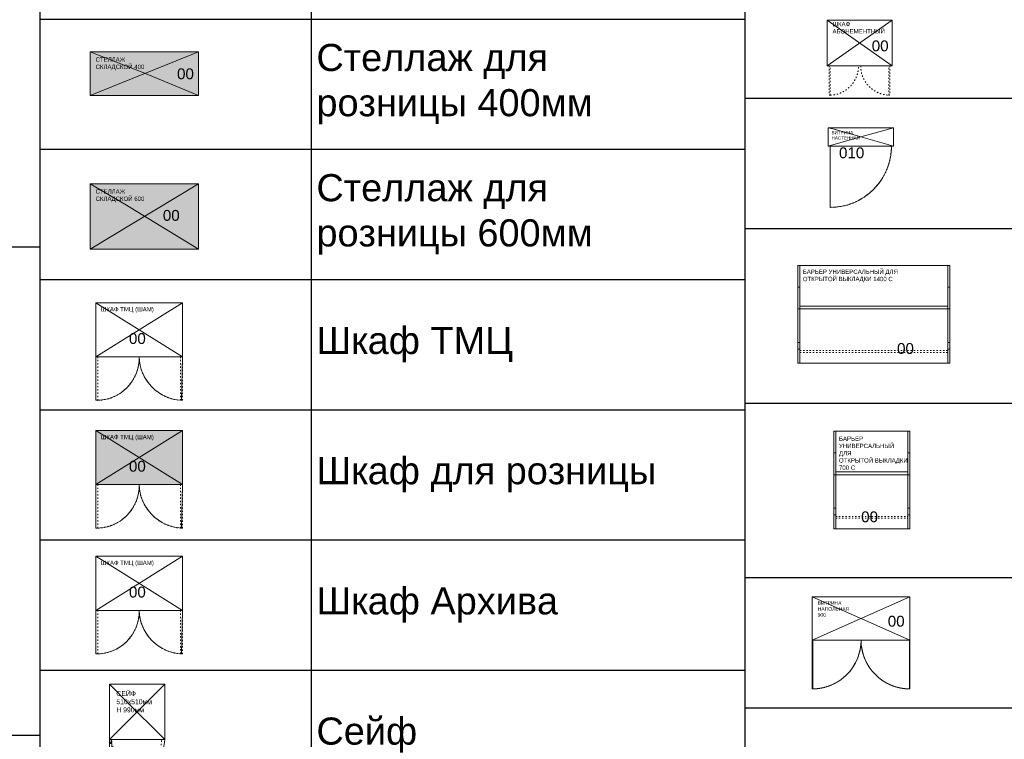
# Model space of a CAD drawing. Header units: millimetres. Extents: x -692150 to 2662533, y -92609 to 65084.
# Tile 73 of 256: x -66190 to -57112, y -36963 to -30331. Entities that reach past the tile are written whole.
import ezdxf
from ezdxf import colors
from ezdxf.entities.mleader import LeaderData, LeaderLine
from ezdxf.math import Vec2, Vec3

# ---------------------------------------------------------------- set-up
doc = ezdxf.new("R2010")
doc.units = ezdxf.units.MM
for name, pattern in [('ACAD_ISO03W100', [30, 12, -18]), ('HIDDEN', [0.375, 0.25, -0.125]), ('HIDDENX2', [19.05, 12.7, -6.35])]:
    doc.linetypes.add(name, pattern=pattern)
doc.layers.add('09_АР_Мебель', color=7, linetype='Continuous', lineweight=9, true_color=0x000000)
doc.layers.add('1. ПОДЛОЖКА', color=7, linetype='Continuous', lineweight=0, true_color=0x9b9292)
doc.layers.add('11_АР_Номер мебели', color=1, linetype='Continuous', lineweight=13, plot=False)
doc.styles.add('_ТЕКСТОВЫЙ', font='arial.ttf', dxfattribs={"width": 0.8})
doc.styles.add('HVAC_AEP', font='arial.ttf')
doc.styles.get("Standard").update_dxf_attribs({"font": 'arial.ttf'})

# ---------------------------------------------------------------- blocks, each defined once
blk = doc.blocks.new('*T215')
at = {"color": 0, "linetype": 'ByBlock', "lineweight": -2, "transparency": 16777216}
for p, q in [((0, 0), (8500, 0)), ((0, 0), (0, -27939.3)), ((8500, 0), (8500, -27939.3)), ((0, -469.7), (8500, -469.7)), ((4500, -469.7), (4500, -27939.3)), ((0, -4969.7), (8500, -4969.7)), ((0, -9469.7), (8500, -9469.7)), ((0, -13269.7), (8500, -13269.7)), ((0, -16669.7), (8500, -16669.7)), ((0, -20469.7), (8500, -20469.7)), ((0, -24269.7), (8500, -24269.7)), ((0, -26370.4), (8500, -26370.4)), ((0, -27939.3), (8500, -27939.3))]:
    blk.add_line(p, q, dxfattribs=at)
at = {"color": 0, "lineweight": 15, "transparency": 16777216, "style": 'HVAC_AEP'}
for s, insert, char_height, width, attachment_point in [('{\\H0.83333x;\\C256;Готовые блоки (Барьеры, АРМ, Почтальоны)}', (4250, -234.8), 300, 8497, 5), ('{\\fCalibri|b0|i0|c204|p34;\\C256;Группа блоков 1200\\P\\PПо невозможности разместить стандартный барьер для приёма посылок, применить откидную столешницу для МГН}', (4550, -2719.7), 250, 3900, 4), ('{\\fCalibri|b0|i0|c204|p34;\\C256;Группа блоков 1400\\P\\PПо невозможности разместить стандартный барьер для приёма посылок, применить откидную столешницу для МГН}', (4550, -7219.7), 250, 3900, 4), ('{\\fCalibri|b0|i0|c204|p34;\\C256;Группа блоков \\P\\PПочта банк 1400}', (4550, -11369.7), 250, 3900, 4), ('{\\fCalibri|b0|i0|c204|p34;\\C256;Группа блоков \\P\\PПочта банк 1200}', (4550, -14969.7), 250, 3900, 4), ('{\\C256;ГРУППА МЕБЕЛИ ЦСУ (ЦЕНТР СОЦИАЛЬНЫХ УСЛУГ)\\P\\PЕсли не помещается в кабинете можно установить в клиентском зале }', (4550, -18569.7), 250, 3900, 4), ('{\\C256;ГРУППА МЕБЕЛИ ЦСУ (ЦЕНТР СОЦИАЛЬНЫХ УСЛУГ)\\P\\P\\fCalibri|b0|i0|c204|p34;Если нет места на стол 1400 ставим выноску на стол МГН 1200}', (4550, -22369.7), 250, 3900, 4)]:
    blk.add_mtext(s, dxfattribs=dict(at, insert=insert, char_height=char_height, width=width, attachment_point=attachment_point))
blk = doc.blocks.new('*T216')
at = {"color": 0, "linetype": 'ByBlock', "lineweight": -2, "transparency": 16777216}
for p, q in [((0, 0), (6500, 0)), ((0, 0), (0, -13669.7)), ((6500, 0), (6500, -13669.7)), ((0, -469.7), (6500, -469.7)), ((2500, -469.7), (2500, -13669.7)), ((0, -1669.7), (6500, -1669.7)), ((0, -2869.7), (6500, -2869.7)), ((0, -4069.7), (6500, -4069.7)), ((0, -5269.7), (6500, -5269.7)), ((0, -6469.7), (6500, -6469.7)), ((0, -7669.7), (6500, -7669.7)), ((0, -8869.7), (6500, -8869.7)), ((0, -10069.7), (6500, -10069.7)), ((0, -11269.7), (6500, -11269.7)), ((0, -12469.7), (6500, -12469.7)), ((0, -13669.7), (6500, -13669.7))]:
    blk.add_line(p, q, dxfattribs=at)
at = {"color": 0, "lineweight": 15, "transparency": 16777216, "style": 'HVAC_AEP'}
for s, insert, char_height, width, attachment_point in [('Хранение (стеллажи, шкафы)', (3250, -234.8), 300, 6497, 5), ('Стеллаж 400мм', (2550, -1069.7), 250, 3900, 4), ('Стеллаж 600мм', (2550, -2269.7), 250, 3900, 4), ('Стеллаж для^Jрозницы 400мм', (2550, -3469.7), 250, 3900, 4), ('Стеллаж для^Jрозницы 600мм', (2550, -4669.7), 250, 3900, 4), ('Шкаф ТМЦ', (2550, -5869.7), 250, 3900, 4), ('Шкаф для розницы', (2550, -7069.7), 250, 3900, 4), ('Шкаф Архива', (2550, -8269.7), 250, 3900, 4), ('Сейф', (2550, -9469.7), 250, 3900, 4), ('Шкаф уборочного^Jинвентаря', (2550, -10669.7), 250, 3900, 4), ('Шкаф для одежды', (2550, -11869.7), 250, 3900, 4), ('Шкаф для личных^Jвещей', (2550, -13069.7), 250, 3900, 4)]:
    blk.add_mtext(s, dxfattribs=dict(at, insert=insert, char_height=char_height, width=width, attachment_point=attachment_point))
blk = doc.blocks.new('Шкаф')
at = {"layer": '09_АР_Мебель'}
for p, q in [((0, 0), (800, 0)), ((800, -500), (0, 0)), ((0, 0), (0, -500)), ((0, -500), (800, 0)), ((800, 0), (800, -500)), ((0, -500), (800, -500))]:
    blk.add_line(p, q, dxfattribs=at)
at = {"layer": '09_АР_Мебель', "linetype": 'ACAD_ISO03W100'}
for p, q in [((0, -500), (0, -900)), ((20, -900), (20, -500)), ((780, -900), (780, -500)), ((800, -500), (800, -900)), ((0, -900), (20, -900)), ((800, -900), (780, -900))]:
    blk.add_line(p, q, dxfattribs=at)
for centre, radius, start, end in [((9, -509.1), 391.1, 271.60811, 1.32949), ((813.7, -487.4), 413.9, 181.7379, 265.3245)]:
    blk.add_arc(centre, radius, start, end, dxfattribs=at)
at = {"layer": '1. ПОДЛОЖКА'}
blk.add_lwpolyline([(800, 0), (0, 0), (0, -500), (800, -500)], close=True, dxfattribs=at)
blk.add_lwpolyline([(0, -500), (0, -900, 0.427922), (400, -500, 0.389964), (790, -900), (800, -500)], format="xyb", dxfattribs=at)
at = {"flags": 1}
for tag, p in [('КОД_ОБОРУДОВАНИЯ', (534.3, 85)), ('ДОП_ИНФОРМАЦИЯ', (534.3, 32.9)), ('ДОГОВОР', (835.3, 0))]:
    blk.add_attdef(tag, p, '', height=25, dxfattribs=at)
at = {"layer": '09_АР_Мебель', "insert": (46.9, -40.8), "char_height": 40, "attachment_point": 1}
blk.add_mtext_dynamic_manual_height_columns('{\\C7;ШКАФ ТМЦ (ШАМ)}', width=500, gutter_width=12.5, heights=[0], dxfattribs=at)
at = {"layer": '11_АР_Номер мебели', "flags": 4}
blk.add_attdef('Номер', (306.2, -380.4), '', height=100, dxfattribs=at)
blk = doc.blocks.new('Сейф')
at = {"layer": '09_АР_Мебель'}
for p, q in [((510, 0), (0, 0)), ((0, 0), (0, -510)), ((510, 0), (0, -510)), ((0, 0), (38.6, -38.6)), ((510, -510), (510, 0)), ((38.6, -38.6), (146.7, -146.7)), ((146.7, -146.7), (510, -510)), ((0, -510), (510, -510)), ((3.9, -529.3), (3.9, -510)), ((3.9, -538), (3.9, -548.6)), ((19.3, -529.3), (19.3, -510)), ((19.3, -538), (19.3, -548.6)), ((23.2, -548.6), (0, -548.6)), ((0, -548.6), (0, -996.8)), ((23.2, -996.8), (23.2, -548.6)), ((54.1, -587.3), (23.2, -571.8)), ((54.1, -587.3), (54.1, -958.2)), ((-7.7, -761.1), (-15.5, -763.1)), ((-15.5, -763.1), (-15.5, -782.4)), ((-7.7, -764), (-15.5, -765.5)), ((-7.7, -766.9), (-15.5, -767.9)), ((-7.7, -769.8), (-15.5, -770.3)), ((-7.7, -772.7), (-15.5, -772.7)), ((-7.7, -775.6), (-15.5, -775.1)), ((-7.7, -778.5), (-15.5, -777.6)), ((-7.7, -781.4), (-15.5, -780)), ((-7.7, -784.3), (-15.5, -782.4)), ((-7.7, -792), (-7.7, -753.4)), ((-7.7, -753.4), (0, -753.4)), ((0, -792), (-7.7, -792)), ((0, -753.4), (0, -792)), ((-30.9, -942.7), (-30.9, -873.2)), ((-23.2, -919.5), (-23.2, -873.2)), ((0, -950.5), (-23.2, -950.5)), ((0, -927.3), (-15.5, -927.3)), ((0, -950.5), (0, -927.3)), ((0, -996.8), (23.2, -996.8)), ((54.1, -958.2), (23.2, -973.6))]:
    blk.add_line(p, q, dxfattribs=at)
for centre, radius, start, end in [((11.6, -529.3), 11.6, 131.81031, 48.18969), ((11.6, -529.3), 7.73, 180, 0), ((11.6, -529.3), 7.73, 180, 0), ((-27, -873.2), 3.86, 0, 180), ((-23.2, -942.7), 7.73, 180, 270), ((-15.5, -919.5), 7.73, 180, 270)]:
    blk.add_arc(centre, radius, start, end, dxfattribs=at)
at = {"layer": '09_АР_Мебель', "linetype": 'ACAD_ISO03W100'}
blk.add_arc((11.6, -529.3), 467.6, 271.42027, 2.36754, dxfattribs=at)
at = {"layer": '1. ПОДЛОЖКА'}
blk.add_lwpolyline([(0, 0), (510, 0), (510, -510), (0, -510)], close=True, dxfattribs=at)
blk.add_lwpolyline([(0, -510), (0, -996.8)], dxfattribs=at)
blk.add_lwpolyline([(0, -996.8, 0.387431), (510, -510)], format="xyb", dxfattribs=at)
at = {"layer": '09_АР_Мебель', "insert": (64.4, -64.4), "char_height": 45.076, "attachment_point": 1}
blk.add_mtext_dynamic_manual_height_columns('{\\C7;СЕЙФ 510х510мм\\PH 990мм}', width=258, gutter_width=12.5, heights=[0], dxfattribs=at)
blk = doc.blocks.new('Стеллаж складской 400')
at = {"layer": '09_АР_Мебель'}
for p, q in [((0, 0), (1000, 0)), ((1000, 0), (0, -400)), ((0, 0), (0, -400)), ((77, -30), (0, 0)), ((1000, 0), (1000, -400)), ((77, -30), (479.8, -186.9)), ((1000, -400), (479.8, -186.9)), ((0, -400), (1000, -400))]:
    blk.add_line(p, q, dxfattribs=at)
at = {"flags": 1}
for tag, p in [('КОД_ОБОРУДОВАНИЯ', (618.2, 86.8)), ('ДОП_ИНФОРМАЦИЯ', (618.2, 34.7)), ('ДОГОВОР', (1050, 0))]:
    blk.add_attdef(tag, p, '', height=25, dxfattribs=at)
at = {"layer": '09_АР_Мебель', "insert": (50, -50), "char_height": 40, "attachment_point": 1}
blk.add_mtext_dynamic_manual_height_columns('{\\C7;СТЕЛЛАЖ СКЛАДСКОЙ 400}', width=500, gutter_width=12.5, heights=[0], dxfattribs=at)
at = {"layer": '11_АР_Номер мебели', "flags": 4}
blk.add_attdef('Номер', (801.1, -250.9), '', height=100, dxfattribs=at)
blk = doc.blocks.new('*U273')
at = {"layer": '1. ПОДЛОЖКА'}
blk.add_lwpolyline([(0, 0), (1000, 0), (1000, -400), (0, -400)], close=True, dxfattribs=at)
ref = blk.add_blockref('Стеллаж складской 400', (0, 0))
ref.add_attrib('Номер', '00', (801.1, -250.9), dxfattribs={"layer": '11_АР_Номер мебели', "height": 100})
blk = doc.blocks.new('Стеллаж складской 600')
at = {"layer": '09_АР_Мебель'}
for p, q in [((1000, 0), (0, -600)), ((0, -600), (0, 0)), ((0, 0), (1000, 0)), ((51.3, -30), (0, 0)), ((1000, -600), (1000, 0)), ((51.3, -30), (319.9, -186.9)), ((1000, -600), (319.9, -186.9)), ((0, -600), (1000, -600))]:
    blk.add_line(p, q, dxfattribs=at)
at = {"flags": 1}
for tag, p in [('КОД_ОБОРУДОВАНИЯ', (624.8, 81.4)), ('ДОП_ИНФОРМАЦИЯ', (624.8, 29.2)), ('ДОГОВОР', (1000, 0))]:
    blk.add_attdef(tag, p, '', height=25, dxfattribs=at)
at = {"layer": '09_АР_Мебель', "insert": (50, -50), "char_height": 40, "attachment_point": 1}
blk.add_mtext_dynamic_manual_height_columns('{\\C7;СТЕЛЛАЖ СКЛАДСКОЙ 600}', width=500, gutter_width=12.5, heights=[0], dxfattribs=at)
at = {"layer": '11_АР_Номер мебели', "flags": 4}
blk.add_attdef('Номер', (670, -340), '', height=100, dxfattribs=at)
blk = doc.blocks.new('*U272')
at = {"layer": '1. ПОДЛОЖКА'}
blk.add_lwpolyline([(1000, 0), (0, 0), (0, -600), (1000, -600)], close=True, dxfattribs=at)
ref = blk.add_blockref('Стеллаж складской 600', (0, 0))
ref.add_attrib('Номер', '00', (670, -340), dxfattribs={"layer": '11_АР_Номер мебели', "height": 100})
blk = doc.blocks.new('*T218')
at = {"color": 0, "linetype": 'ByBlock', "lineweight": -2, "transparency": 16777216}
for p, q in [((0, 0), (6500, 0)), ((0, 0), (0, -18817.053206)), ((2500, 0), (2500, -16417.053206)), ((6500, 0), (6500, -18817.053206)), ((0, -1200), (6500, -1200)), ((0, -2400), (6500, -2400)), ((0, -3600), (6500, -3600)), ((0, -4800), (6500, -4800)), ((0, -6408.526603), (6500, -6408.526603)), ((0, -8017.053206), (6500, -8017.053206)), ((0, -9217.053206), (6500, -9217.053206)), ((0, -10417.053206), (6500, -10417.053206)), ((0, -11617.053206), (6500, -11617.053206)), ((0, -12817.053206), (6500, -12817.053206)), ((0, -14017.053206), (6500, -14017.053206)), ((0, -15217.053206), (6500, -15217.053206)), ((0, -16417.053206), (2500, -16417.053206)), ((0, -17617.053206), (6500, -17617.053206)), ((2500, -17617.053206), (2500, -18817.053206)), ((0, -18817.053206), (6500, -18817.053206))]:
    blk.add_line(p, q, dxfattribs=at)
at = {"color": 0, "linetype": 'ByBlock', "lineweight": 9, "transparency": 16777216}
for q in [(6500, -16417.053206), (2500, -17617.053206)]:
    blk.add_line((2500, -16417.053206), q, dxfattribs=at)
at = {"color": 0, "lineweight": 15, "transparency": 16777216, "char_height": 250, "width": 3900, "attachment_point": 4, "style": 'HVAC_AEP'}
for s, insert in [('Холодильник для^Jнапитков', (2550, -600)), ('Ларь морозильный', (2550, -1800)), ('Шкаф абонементный', (2550, -3000)), ('Витрина настенная', (2550, -4200)), ('Барьер^Jуниверсальный для^Jоткрытой выкладки^J1400 С', (2550, -5604.263302)), ('Барьер^Jуниверсальный для^Jоткрытой выкладки^J700 С', (2550, -7212.789905)), ('Витрина напольная', (2550, -8617.053206)), ('Стеллаж для^Jгофротары', (2550, -9817.053206)), ('Терминал СУО^Jнапольный', (2550, -11017.053206)), ('Добор^Jуниверсальный 200 С', (2550, -12217.053206)), ('Добор^Jуниверсальный 400 С', (2550, -13417.053206)), ('Добор^Jуниверсальный 600 С', (2550, -14617.053206)), ('Почтовый ящик', (2550, -15817.053206)), ('Примерочная ', (2550, -17017.053206)), ('Примерочная ', (2550, -18217.053206))]:
    blk.add_mtext(s, dxfattribs=dict(at, insert=insert))
blk = doc.blocks.new('Шкаф абонементный')
at = {"layer": '09_АР_Мебель'}
for p, q in [((0, -420), (0, 0)), ((600, 0), (0, 0)), ((0, 0), (600, -420)), ((0, -420), (600, 0)), ((600, -420), (600, 0)), ((600, -420), (0, -420))]:
    blk.add_line(p, q, dxfattribs=at)
at = {"layer": '09_АР_Мебель', "linetype": 'ACAD_ISO03W100', "lineweight": 0}
for p, q in [((20, -420), (20, -690)), ((30, -690), (30, -420)), ((570, -690), (570, -420)), ((580, -420), (580, -690)), ((20, -690), (30, -690)), ((580, -690), (570, -690))]:
    blk.add_line(p, q, dxfattribs=at)
blk.add_lwpolyline([(10, -420), (0, -420)], dxfattribs=at)
for centre, start, end in [((19.7, -419.9), 272.19014, 359.9717), ((580.3, -419.9), 180.0283, 267.80986)]:
    blk.add_arc(centre, 270.3, start, end, dxfattribs=at)
at = {"layer": '1. ПОДЛОЖКА'}
blk.add_lwpolyline([(0, 0), (600, 0), (600, -420), (0, -420)], close=True, dxfattribs=at)
at = {"flags": 1}
for tag, p in [('КОД_ОБОРУДОВАНИЯ', (238.3, 80.8)), ('ДОП_ИНФОРМАЦИЯ', (238.3, 28.6)), ('ДОГОВОР', (630.1, 0))]:
    blk.add_attdef(tag, p, '', height=25, dxfattribs=at)
at = {"layer": '09_АР_Мебель', "insert": (50, -14.7), "char_height": 40, "attachment_point": 1}
blk.add_mtext_dynamic_manual_height_columns('{\\C7;ШКАФ\\PАБОНЕМЕНТНЫЙ}', width=500, gutter_width=12.5, heights=[0], dxfattribs=at)
at = {"layer": '11_АР_Номер мебели', "flags": 4}
blk.add_attdef('Номер', (412, -285.2), '', height=100, dxfattribs=at)
blk = doc.blocks.new('Витрина настенная Light2')
at = {"layer": '09_АР_Мебель', "linetype": 'Continuous'}
for p, q in [((0, 0), (600, 0)), ((52.9, -15), (0, 0)), ((0, 0), (0, -170)), ((600, 0), (299.1, -85.2)), ((600, 0), (600, -170)), ((52.9, -15), (299.1, -84.8)), ((299.1, -85.2), (157, -125.5)), ((600, -170), (299.1, -84.8)), ((157, -125.5), (0, -170)), ((0, -170), (600, -170))]:
    blk.add_line(p, q, dxfattribs=at)
at = {"layer": '09_АР_Мебель', "linetype": 'ACAD_ISO03W100'}
blk.add_line((18, -170), (18, -734), dxfattribs=at)
blk.add_arc((18, -170), 564, 270, 0, dxfattribs=at)
at = {"layer": '1. ПОДЛОЖКА'}
blk.add_lwpolyline([(600, 0), (0, 0), (0, -170), (600, -170)], close=True, dxfattribs=at)
blk.add_lwpolyline([(18, -170), (18, -734, 0.414214), (582, -170)], format="xyb", dxfattribs=at)
at = {"flags": 1}
for tag, p in [('КОД_ОБОРУДОВАНИЯ', (181.5, 66)), ('ДОП_ИНФОРМАЦИЯ', (181.5, 13.8)), ('ДОГОВОР', (613.3, -94.9))]:
    blk.add_attdef(tag, p, '', height=25, dxfattribs=at)
at = {"layer": '09_АР_Мебель', "linetype": 'Continuous', "insert": (30, -30), "char_height": 30, "attachment_point": 1}
blk.add_mtext_dynamic_manual_height_columns('{\\C7;ВИТРИНА\\PНАСТЕННАЯ}', width=796.875, gutter_width=12.5, heights=[0], dxfattribs=at)
at = {"layer": '11_АР_Номер мебели'}
blk.add_attdef('Номер', (98.5, -281.2), '', height=100, dxfattribs=at)
blk = doc.blocks.new('Витрина напольная 900')
at = {"layer": '09_АР_Мебель'}
for p, q in [((0, 50), (900, 50)), ((0, 50), (0, -350)), ((900, 50), (900, -350)), ((0, -350), (900, -350)), ((0, -350), (0, -800)), ((5, -800), (5, -350)), ((895, -800), (895, -350)), ((900, -350), (900, -800))]:
    blk.add_line(p, q, dxfattribs=at)
at = {"layer": '09_АР_Мебель', "linetype": 'ACAD_ISO03W100'}
for p, q in [((0, -800), (5, -800)), ((900, -800), (895, -800))]:
    blk.add_line(p, q, dxfattribs=at)
at = {"layer": '09_АР_Мебель'}
for points in [[(0, 50), (900, -350)], [(900, 50), (0, -350)]]:
    blk.add_lwpolyline(points, dxfattribs=at)
at = {"layer": '09_АР_Мебель', "linetype": 'HIDDEN', "lineweight": 5, "ltscale": 3}
for centre, start, end in [((0, -350), 270.64268, 359.99749), ((900, -350), 180.00251, 269.35732)]:
    blk.add_arc(centre, 450, start, end, dxfattribs=at)
at = {"flags": 1}
for tag, p in [('КОД_ОБОРУДОВАНИЯ', (457.7, 113)), ('ДОП_ИНФОРМАЦИЯ', (457.7, 60.9)), ('ДОГОВОР', (1036.9, -43.5))]:
    blk.add_attdef(tag, p, '', height=25, dxfattribs=at)
at = {"layer": '09_АР_Мебель', "insert": (50, 8.4), "char_height": 33, "attachment_point": 1}
blk.add_mtext_dynamic_manual_height_columns('{\\C7;ВИТРИНА НАПОЛЬНАЯ\\P900}', width=350, gutter_width=12.5, heights=[0], dxfattribs=at)
at = {"layer": '11_АР_Номер мебели'}
blk.add_attdef('Номер', (696.2, -225.9), '', height=100, dxfattribs=at)
blk = doc.blocks.new('*U271')
at = {"layer": '1. ПОДЛОЖКА'}
blk.add_lwpolyline([(0, 50), (900, 50), (900, -350), (0, -350)], close=True, dxfattribs=at)
blk.add_lwpolyline([(900, -350), (900, -800, -0.414214), (450, -350, -0.414214), (0, -800), (5, -350)], format="xyb", dxfattribs=at)
blk.add_blockref('Витрина напольная 900', (0, 0)).add_auto_attribs({'Номер': '00'})
blk = doc.blocks.new('Барьер универсальный для открытой выкладки 1400 С')
at = {"layer": '09_АР_Мебель', "linetype": 'Continuous'}
for p, q in [((0, 0), (0, -900)), ((1400, 0), (0, 0)), ((18, 0), (18, -900)), ((1382, -900), (1382, 0)), ((1400, -900), (1400, 0)), ((18, -375), (1382, -375)), ((18, -400), (1382, -400)), ((0, -900), (1400, -900))]:
    blk.add_line(p, q, dxfattribs=at)
at = {"layer": '09_АР_Мебель', "linetype": 'ACAD_ISO03W100'}
for p, q in [((0, -709.3), (18, -709.3)), ((1382, -709.3), (1400, -709.3)), ((0, -769.3), (18, -769.3)), ((18, -784), (1382, -784)), ((18, -800), (1382, -800)), ((1382, -769.3), (1400, -769.3))]:
    blk.add_line(p, q, dxfattribs=at)
at = {"layer": '09_АР_Мебель', "linetype": 'Continuous'}
blk.add_lwpolyline([(18, -400), (0, -400), (0, -200), (18, -200)], dxfattribs=at)
at = {"layer": '09_АР_Мебель'}
blk.add_lwpolyline([(1382, -400), (1400, -400), (1400, -200), (1382, -200), (1382, -400)], dxfattribs=at)
at = {"flags": 1}
for tag, p in [('КОД_ОБОРУДОВАНИЯ', (7.7, 111.4)), ('ДОП_ИНФОРМАЦИЯ', (7.7, 59.2)), ('ДОГОВОР', (12.8, 9.2))]:
    blk.add_attdef(tag, p, '', height=25, dxfattribs=at)
at = {"layer": '09_АР_Мебель', "insert": (44.7, -37), "char_height": 40, "attachment_point": 1}
blk.add_mtext_dynamic_manual_height_columns('{\\C7;БАРЬЕР УНИВЕРСАЛЬНЫЙ ДЛЯ\\PОТКРЫТОЙ ВЫКЛАДКИ 1400 C}', width=1463.237, gutter_width=12.5, heights=[0], dxfattribs=at)
at = {"layer": '11_АР_Номер мебели', "flags": 4}
blk.add_attdef('Номер', (913.8, -814.2), '', height=100, dxfattribs=at)
blk = doc.blocks.new('*U255')
at = {"layer": '1. ПОДЛОЖКА'}
blk.add_lwpolyline([(-62970.3, 53466.7), (-64370.3, 53466.7), (-64370.3, 52566.7), (-62970.3, 52566.7)], close=True, dxfattribs=at)
ref = blk.add_blockref('Барьер универсальный для открытой выкладки 1400 С', (-64370.3, 53466.7))
ref.add_attrib('Номер', '00', (-63456.5, 52652.5), dxfattribs={"layer": '11_АР_Номер мебели', "height": 100})
blk = doc.blocks.new('Барьер универсальный для открытой выкладки 700 С')
at = {"layer": '09_АР_Мебель', "linetype": 'Continuous'}
for p, q in [((0, 0), (0, -900)), ((700, 0), (0, 0)), ((18, 0), (18, -900)), ((682, -900), (682, 0)), ((700, -900), (700, 0)), ((18, -375), (682, -375)), ((18, -400), (682, -400)), ((0, -900), (700, -900))]:
    blk.add_line(p, q, dxfattribs=at)
at = {"layer": '09_АР_Мебель', "linetype": 'ACAD_ISO03W100'}
for p, q in [((0, -709.3), (18, -709.3)), ((682, -709.3), (700, -709.3)), ((0, -769.3), (18, -769.3)), ((18, -784), (682, -784)), ((18, -800), (682, -800)), ((682, -769.3), (700, -769.3))]:
    blk.add_line(p, q, dxfattribs=at)
at = {"layer": '09_АР_Мебель'}
for points in [[(2, -400), (18, -400), (18, -200), (0, -200), (0, -400)], [(698, -400), (682, -400), (682, -200), (700, -200), (700, -400)]]:
    blk.add_lwpolyline(points, dxfattribs=at)
at = {"flags": 1}
for tag, p in [('КОД_ОБОРУДОВАНИЯ', (7.7, 111.4)), ('ДОП_ИНФОРМАЦИЯ', (7.7, 59.2)), ('ДОГОВОР', (12.8, 9.2))]:
    blk.add_attdef(tag, p, '', height=25, dxfattribs=at)
at = {"layer": '09_АР_Мебель', "insert": (47.9, -355.7), "char_height": 40, "attachment_point": 7}
blk.add_mtext_dynamic_manual_height_columns('{\\C7;БАРЬЕР УНИВЕРСАЛЬНЫЙ ДЛЯ\\PОТКРЫТОЙ ВЫКЛАДКИ 700 C}', width=634.133, gutter_width=12.5, heights=[0], dxfattribs=at)
at = {"layer": '11_АР_Номер мебели', "flags": 4}
blk.add_attdef('Номер', (252.1, -838.3), '', height=100, dxfattribs=at)
blk = doc.blocks.new('*U256')
at = {"layer": '1. ПОДЛОЖКА'}
blk.add_lwpolyline([(-63670.3, 53466.7), (-64370.3, 53466.7), (-64370.3, 52566.7), (-63670.3, 52566.7)], close=True, dxfattribs=at)
ref = blk.add_blockref('Барьер универсальный для открытой выкладки 700 С', (-64370.3, 53466.7))
ref.add_attrib('Номер', '00', (-64118.2, 52628.4), dxfattribs={"layer": '11_АР_Номер мебели', "height": 100})
blk = doc.blocks.new('_Dot')
at = {"color": 0, "linetype": 'ByBlock', "lineweight": -2}
blk.add_line((-0.5, 0), (-1, 0), dxfattribs=at)
at = {"color": 0, "linetype": 'ByBlock', "const_width": 0.5}
blk.add_lwpolyline([(-0.25, 0, 1), (0.25, 0, 1)], format="xyb", close=True, dxfattribs=at)

msp = doc.modelspace()

# ---------------------------------------------------------------- hatches: boundary and pattern name
at = {"lineweight": 0, "transparency": 33554495}
h = msp.add_hatch(color=162, dxfattribs=at)
h.dxf.hatch_style = 1
h.paths.add_polyline_path([(-64540.7, -30628.2), (-65540.7, -30628.2), (-65541.8, -31029.3), (-64541.8, -31029.3)])
h = msp.add_hatch(color=162, dxfattribs=at)
h.dxf.hatch_style = 1
h.paths.add_polyline_path([(-64540.7, -31844.1), (-65540.7, -31844.1), (-65540.7, -32444.1), (-64540.7, -32444.1)])
h = msp.add_hatch(color=162, dxfattribs=at)
h.dxf.hatch_style = 1
h.paths.add_polyline_path([(-64689.3, -34115.9), (-65489.3, -34115.9), (-65489.3, -34615.9), (-64689.3, -34615.9)])

# ---------------------------------------------------------------- block references
for name, p in [('*T215', (-74504.5, -27455.1)), ('*T216', (-66004.5, -27455.1)), ('*T218', (-59504.5, -27455.1)), ('*U255', (5355.2, -86063.3)), ('*U256', (5685.7, -87590.7))]:
    msp.add_blockref(name, p)
ref = msp.add_blockref('Шкаф абонементный', (-58746.6, -30336.2))
ref.add_attrib('Номер', '00', (-58334.6, -30621.5), dxfattribs={"layer": '11_АР_Номер мебели', "height": 100})
at = {"lineweight": 35}
for name, p in [('*U273', (-65540.7, -30628.2)), ('*U272', (-65540.7, -31844.1)), ('*U271', (-58883, -35698.5)), ('Сейф', (-65363.4, -36454.5))]:
    msp.add_blockref(name, p, dxfattribs=at)
at = {"color": 7, "linetype": 'Continuous'}
msp.add_blockref('Витрина настенная Light2', (-58735, -31325.9), dxfattribs=at).add_auto_attribs({'Номер': '010'})
ref = msp.add_blockref('Шкаф', (-65489.3, -32938.7))
ref.add_attrib('Номер', '00', (-65183.1, -33319.1), dxfattribs={"layer": '11_АР_Номер мебели', "height": 100})
ref = msp.add_blockref('Шкаф', (-65489.3, -34115.9))
ref.add_attrib('Номер', '00', (-65183.1, -34496.3), dxfattribs={"layer": '11_АР_Номер мебели', "height": 100})
ref = msp.add_blockref('Шкаф', (-65489.3, -35275.6))
ref.add_attrib('Номер', '00', (-65183.1, -35655.9), dxfattribs={"layer": '11_АР_Номер мебели', "height": 100})

# ---------------------------------------------------------------- leaders
at = {"color": 162, "linetype": 'HIDDENX2', "lineweight": 30, "ltscale": 15, "true_color": 0x002eb8}
ml = msp.add_multileader_mtext('Standard', dxfattribs=at)
ml.set_content('\\pxi-3,l4,t4;Модуль Тип 1.1', color=(0, 46, 184), style='_ТЕКСТОВЫЙ')
ml.set_leader_properties(lineweight=0)
ml.set_arrow_properties(name='DOT')
ml.build(insert=Vec2(0, 0))
ml.multileader.update_dxf_attribs({"text_left_attachment_type": 6, "text_right_attachment_type": 6, "dogleg_length": 0.36, "arrow_head_size": 50, "scale": 100})
ctx = ml.context
ctx.base_point, ctx.scale, ctx.char_height, ctx.arrow_head_size, ctx.landing_gap_size, ctx.plane_origin = Vec3(65996.7, -36931.4), 100, 250, 50, 100, Vec3(52171.1, -31780.7)
ctx.left_attachment, ctx.right_attachment, ctx.text_align_type, ctx.attachment_type = 6, 6, 1, 2
notes = []
notes.append((ctx, [(0, (0, 0, 0), (0, 0), (1, 0), 1, [])]))
ctx.mtext.insert, ctx.mtext.width, ctx.mtext.defined_height, ctx.mtext.alignment, ctx.mtext.flow_direction = Vec3(67071.2, -36607.9), 6846.369, 600.4, 2, 5
ml = msp.add_multileader_mtext('Standard', dxfattribs=at)
ml.set_content('\\pxi-3,l4,t4;Модуль Тип 1.2', color=(0, 46, 184), style='_ТЕКСТОВЫЙ')
ml.set_leader_properties(lineweight=0)
ml.set_arrow_properties(name='DOT')
ml.build(insert=Vec2(0, 0))
ml.multileader.update_dxf_attribs({"text_left_attachment_type": 6, "text_right_attachment_type": 6, "dogleg_length": 0.36, "arrow_head_size": 50, "scale": 100})
ctx = ml.context
ctx.base_point, ctx.scale, ctx.char_height, ctx.arrow_head_size, ctx.landing_gap_size, ctx.plane_origin = Vec3(65992.3, -39013.3), 100, 250, 50, 100, Vec3(52166.7, -33862.6)
ctx.left_attachment, ctx.right_attachment, ctx.text_align_type, ctx.attachment_type = 6, 6, 1, 2
notes.append((ctx, [(0, (0, 0, 0), (0, 0), (1, 0), 1, [])]))
ctx.mtext.insert, ctx.mtext.width, ctx.mtext.defined_height, ctx.mtext.alignment, ctx.mtext.flow_direction = Vec3(67085.1, -38689.8), 6846.369, 600.4, 2, 5
for ctx, leaders in notes:
    for number, flags, end, landing, length, lines in leaders:
        leader = LeaderData()
        leader.index, (leader.has_last_leader_line, leader.has_dogleg_vector, leader.attachment_direction) = number, flags
        leader.last_leader_point, leader.dogleg_vector, leader.dogleg_length = Vec3(end), Vec3(landing), length
        for number, points, colour, breaks in lines:
            line = LeaderLine()
            line.index, line.vertices, line.color, line.breaks = number, Vec3.list(points), colors.encode_raw_color(colour), breaks
            leader.lines.append(line)
        ctx.leaders.append(leader)

doc.saveas('drawing.dxf')
